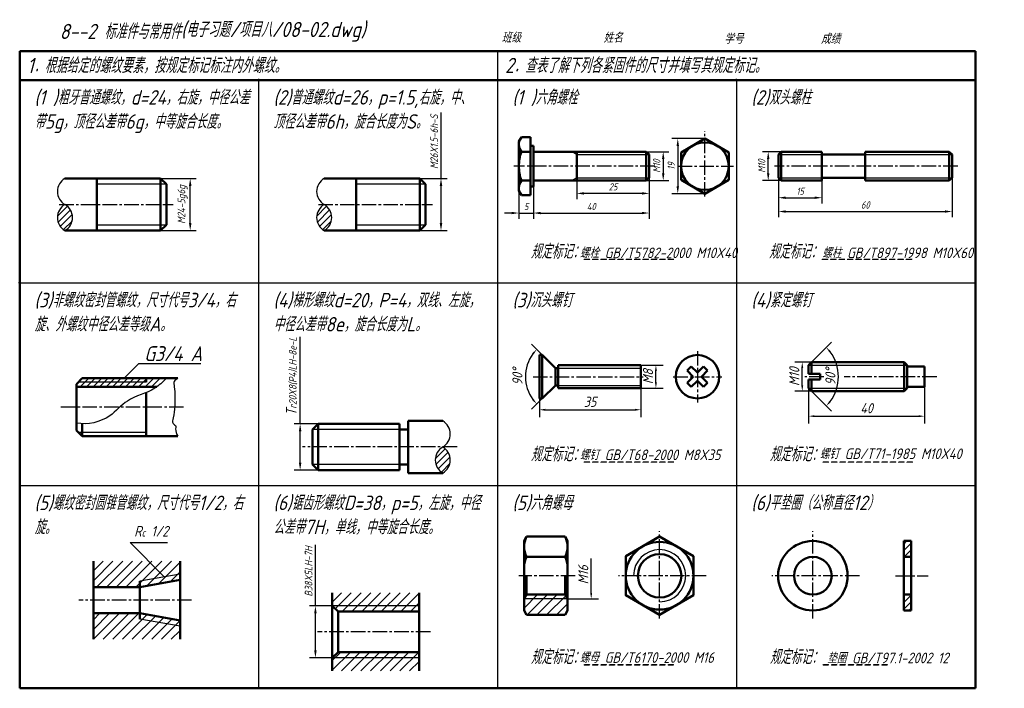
# Model space of a CAD drawing. Header units: millimetres. Extents: x 94 to 418, y 82 to 302.
import ezdxf

# ---------------------------------------------------------------- set-up
doc = ezdxf.new("R2010")
doc.units = ezdxf.units.MM
doc.header["$LTSCALE"] = 0.5
doc.linetypes.add('CENTER2', pattern=[28.575, 19.05, -3.175, 3.175, -3.175])
for name, color, linetype in [('剖面线层', 7, 'Continuous'), ('尺寸层', 221, 'Continuous'), ('细实线层', 7, 'Continuous')]:
    doc.layers.add(name, color=color, linetype=linetype)
for name, color, linetype, lineweight in [('文字层', 227, 'Continuous', 20), ('点画线层', 3, 'CENTER2', 25), ('答案层', 1, 'Continuous', 25), ('粗实线层', 7, 'Continuous', 50)]:
    doc.layers.add(name, color=color, linetype=linetype, lineweight=lineweight)
doc.styles.add('工程字体（斜）', font='gbeitc.shx', dxfattribs={"bigfont": 'gbcbig.shx'})
doc.styles.add('工程斜体', font='gbeitc.shx', dxfattribs={"bigfont": 'gbcbig.shx'})
doc.dimstyles.new('gb35', dxfattribs={"dimtxt": 2.5, "dimasz": 2.5, "dimexe": 2, "dimexo": 0, "dimgap": 1, "dimtad": 1, "dimdsep": 46, "dimtxsty": '工程字体（斜）', "dimcen": 0, "dimadec": 0, "dimazin": 0, "dimtfac": 1, "dimtmove": 0, "dimatfit": 3, "dimfxl": 0, "dimarcsym": 0})

# ---------------------------------------------------------------- blocks, each defined once
blk = doc.blocks.new('*D17')
at = {"layer": 'Defpoints', "color": 0, "ltscale": 0.5}
for p in [(140.33, 250.07), (150.11, 250.07), (140.33, 232.89)]:
    blk.add_point(p, dxfattribs=at)
at = {"layer": '答案层', "color": 0, "lineweight": -2, "ltscale": 0.5}
for p, q in [((140.33, 250.07), (152.11, 250.07)), ((150.11, 235.39), (150.11, 247.57)), ((140.33, 232.89), (152.11, 232.89))]:
    blk.add_line(p, q, dxfattribs=at)
at = {"layer": '答案层', "color": 0, "ltscale": 0.5}
for points in [[(149.7, 247.57), (150.53, 247.57), (150.11, 250.07)], [(149.7, 235.39), (150.53, 235.39), (150.11, 232.89)]]:
    blk.add_solid(points, dxfattribs=at)
at = {"layer": '答案层', "color": 0, "ltscale": 0.5, "insert": (147.6, 241.48), "char_height": 2.5, "attachment_point": 5, "rotation": 90, "style": '工程字体（斜）'}
blk.add_mtext('M24-5g6g', dxfattribs=at)
blk = doc.blocks.new('*D18')
at = {"layer": 'Defpoints', "color": 0, "ltscale": 0.5}
for p in [(225.77, 250.07), (232.77, 250.07), (225.77, 232.89)]:
    blk.add_point(p, dxfattribs=at)
at = {"layer": '答案层', "color": 0, "lineweight": -2, "ltscale": 0.5}
for p, q in [((232.77, 250.07), (232.77, 271.76)), ((225.77, 250.07), (234.77, 250.07)), ((232.77, 235.39), (232.77, 247.57)), ((225.77, 232.89), (234.77, 232.89))]:
    blk.add_line(p, q, dxfattribs=at)
at = {"layer": '答案层', "color": 0, "ltscale": 0.5}
for points in [[(232.35, 247.57), (233.19, 247.57), (232.77, 250.07)], [(232.35, 235.39), (233.19, 235.39), (232.77, 232.89)]]:
    blk.add_solid(points, dxfattribs=at)
at = {"layer": '答案层', "color": 0, "ltscale": 0.5, "insert": (230.52, 262.16), "char_height": 2.5, "attachment_point": 5, "rotation": 90, "style": '工程字体（斜）'}
blk.add_mtext('M26X1.5-6h-S', dxfattribs=at)
blk = doc.blocks.new('*D20')
at = {"layer": 'Defpoints', "color": 0, "ltscale": 0.5}
for p in [(186.35, 169.2), (192.31, 169.2), (192.31, 153.92)]:
    blk.add_point(p, dxfattribs=at)
at = {"layer": '答案层', "color": 0, "lineweight": -2, "ltscale": 0.5}
for p, q in [((186.35, 169.2), (186.35, 197.92)), ((192.31, 169.2), (184.35, 169.2)), ((186.35, 156.42), (186.35, 166.7)), ((192.31, 153.92), (184.35, 153.92))]:
    blk.add_line(p, q, dxfattribs=at)
at = {"layer": '答案层', "color": 0, "ltscale": 0.5}
for points in [[(185.93, 166.7), (186.76, 166.7), (186.35, 169.2)], [(185.93, 156.42), (186.76, 156.42), (186.35, 153.92)]]:
    blk.add_solid(points, dxfattribs=at)
at = {"layer": '答案层', "color": 0, "ltscale": 0.5, "insert": (183.54, 184.81), "char_height": 2.5, "attachment_point": 5, "rotation": 90, "style": '工程字体（斜）'}
blk.add_mtext('{\\H1.4x;T}r20X8(P4)LH-8e-L', dxfattribs=at)
blk = doc.blocks.new('*D21')
at = {"layer": 'Defpoints', "color": 0, "ltscale": 0.5}
for p in [(191.38, 109.23), (196.94, 109.23), (196.94, 92.05)]:
    blk.add_point(p, dxfattribs=at)
at = {"layer": '答案层', "color": 0, "lineweight": -2, "ltscale": 0.5}
for p, q in [((191.38, 109.23), (191.38, 129.3)), ((196.94, 109.23), (189.38, 109.23)), ((191.38, 94.55), (191.38, 106.73)), ((196.94, 92.05), (189.38, 92.05))]:
    blk.add_line(p, q, dxfattribs=at)
at = {"layer": '答案层', "color": 0, "ltscale": 0.5}
for points in [[(190.96, 106.73), (191.8, 106.73), (191.38, 109.23)], [(190.96, 94.55), (191.8, 94.55), (191.38, 92.05)]]:
    blk.add_solid(points, dxfattribs=at)
at = {"layer": '答案层', "color": 0, "ltscale": 0.5, "insert": (189.13, 120.52), "char_height": 2.5, "attachment_point": 5, "rotation": 90, "style": '工程字体（斜）'}
blk.add_mtext('B38X5LH-7H', dxfattribs=at)

msp = doc.modelspace()

# ---------------------------------------------------------------- hatches: boundary and pattern name
at = {"layer": '剖面线层', "ltscale": 0.5}
h = msp.add_hatch(dxfattribs=at)
h.set_pattern_fill('ANSI31', scale=0.477273, style=0)
h.set_pattern_definition([(45, (13.814, 10.0529), (-1.071508, 1.071508), [])])
h.paths.add_polyline_path([(108.833, 241.477, 0.5773503), (108.833, 232.886, 0.5773503)])
h = msp.add_hatch(dxfattribs=at)
h.set_pattern_fill('ANSI31', scale=0.477273, style=0)
h.set_pattern_definition([(45, (99.2519, 10.0529), (-1.071508, 1.071508), [])])
h.paths.add_polyline_path([(194.27, 241.477, 0.5773503), (194.27, 232.886, 0.5773503)])
h = msp.add_hatch(dxfattribs=at)
h.set_pattern_fill('ANSI31', scale=0.477273, style=0)
h.set_pattern_definition([(45, (18.5868, 13.274), (-1.071508, 1.071508), [])])
edge = h.paths.add_edge_path()
edge.add_spline(control_points=[(139.085, 181.34), (139.803, 181.864), (140.663, 182.625), (142.304, 184.204)], knot_values=[3.6483453, 3.6483453, 3.6483453, 3.6483453, 6.2358367, 6.2358367, 6.2358367, 6.2358367], degree=3, periodic=0)
edge.add_line((142.304, 184.204), (135.554, 184.204))
edge.add_line((135.554, 184.204), (135.554, 183.25))
edge.add_line((135.554, 183.25), (113.6, 183.25))
edge.add_line((113.6, 183.25), (112.645, 182.295))
edge.add_line((112.645, 182.295), (112.645, 181.34))
edge.add_line((112.645, 181.34), (139.085, 181.34))
h.paths.add_polyline_path([(135.554, 184.204), (114.554, 184.204), (113.6, 183.25), (135.554, 183.25)], flags=17)
h = msp.add_hatch(dxfattribs=at)
h.set_pattern_fill('ANSI31', scale=0.477273, style=0)
h.set_pattern_definition([(45, (138.3375, -69.864), (-1.071508, 1.071508), [])])
h.paths.add_polyline_path([(233.356, 161.56, 0.5773503), (233.356, 152.969, 0.5773503)])
h = msp.add_hatch(dxfattribs=at)
h.set_pattern_fill('ANSI31', scale=0.715909, style=0)
h.set_pattern_definition([(45, (13.9656, 13.274), (-1.607262, 1.607262), [])])
h.paths.add_polyline_path([(146.825, 123.962), (118.189, 123.962), (118.189, 115.371), (133.462, 115.371), (146.825, 117.758), (146.825, 119.189)])
h.paths.add_polyline_path([(146.825, 104.394), (133.462, 106.78), (118.189, 106.78), (118.189, 98.189), (146.825, 98.189)])
h = msp.add_hatch(dxfattribs=at)
h.set_pattern_fill('ANSI31', scale=0.715909, style=0)
h.set_pattern_definition([(45, (18.5868, 2.8388), (-1.607262, 1.607262), [])])
h.paths.add_polyline_path([(225.575, 92.05), (196.939, 92.05), (196.939, 87.754), (225.575, 87.754)])
h.paths.add_polyline_path([(225.575, 93.959), (198.848, 93.959), (196.939, 92.05), (225.575, 92.05)])
h.paths.add_polyline_path([(225.575, 109.231), (196.939, 109.231), (198.848, 107.322), (225.575, 107.322)])
h.paths.add_polyline_path([(225.575, 113.527), (196.939, 113.527), (196.939, 109.231), (225.575, 109.231)])
h = msp.add_hatch(dxfattribs=at)
h.set_pattern_fill('ANSI31', scale=0.715909, style=0)
h.set_pattern_definition([(45, (20.302, 13.274), (-1.607262, 1.607262), [])])
h.paths.add_polyline_path([(274.463, 111.497), (260.145, 111.497), (260.145, 107.664), (260.968, 106.247), (273.641, 106.247), (274.463, 107.664)])
h.paths.add_polyline_path([(273.641, 112.929), (260.968, 112.929), (260.145, 111.512), (260.145, 111.497), (274.463, 111.497), (274.463, 111.512)])
at = {"layer": '细实线层', "ltscale": 0.5}
h = msp.add_hatch(dxfattribs=at)
h.set_pattern_fill('ANSI31', scale=0.477273, style=0)
h.set_pattern_definition([(45, (22.5912, 13.274), (-1.071508, 1.071508), [])])
h.paths.add_polyline_path([(385.352, 125.338), (387.738, 125.338), (387.738, 130.588), (385.352, 130.588)])
h.paths.add_polyline_path([(385.352, 107.679), (387.738, 107.679), (387.738, 112.929), (385.352, 112.929)])

# ---------------------------------------------------------------- linework, layer by layer
at = {"color": 7, "ltscale": 0.5}
for p, q in [((277.521, 257.937), (275.868, 258.891)), ((277.521, 257.937), (301.385, 257.937)), ((343.978, 257.937), (358.296, 257.937)), ((372.614, 257.937), (401.25, 257.937)), ((277.521, 250.3), (275.868, 249.346)), ((277.521, 250.3), (301.385, 250.3)), ((343.978, 250.3), (358.296, 250.3)), ((372.614, 250.3), (401.25, 250.3)), ((353.947, 188.55), (386.402, 188.55)), ((353.947, 180.914), (386.402, 180.914))]:
    msp.add_line(p, q, dxfattribs=at)
at = {"layer": '尺寸层', "color": 7, "ltscale": 0.5}
for p, q in [((319.761, 263.187), (308.9, 263.187)), ((310.809, 260.8), (310.809, 247.437)), ((300.43, 258.891), (307.915, 258.891)), ((306.006, 256.505), (306.006, 251.732)), ((344.932, 258.891), (338.71, 258.891)), ((340.619, 251.732), (340.619, 256.505)), ((277.521, 250.3), (277.521, 243.236)), ((301.385, 250.3), (301.385, 236.757)), ((301.385, 250.3), (301.385, 243.236)), ((343.978, 250.3), (343.978, 241.808)), ((343.978, 250.3), (343.978, 237.259)), ((401.25, 250.3), (401.25, 237.259)), ((263.203, 247.437), (263.203, 236.757)), ((263.203, 247.437), (263.203, 236.757)), ((300.43, 249.346), (307.915, 249.346)), ((344.932, 249.346), (338.71, 249.346)), ((358.296, 249.346), (358.296, 241.808)), ((258.43, 245.99), (258.43, 236.757)), ((298.998, 245.145), (279.907, 245.145)), ((319.761, 245.05), (308.9, 245.05)), ((346.364, 243.717), (355.909, 243.717)), ((256.044, 238.666), (253.657, 238.666)), ((258.43, 238.666), (263.203, 238.666)), ((265.589, 238.666), (267.975, 238.666)), ((265.589, 238.666), (298.998, 238.666)), ((346.364, 239.168), (398.864, 239.168)), ((266.162, 191.891), (262.634, 195.419)), ((354.902, 189.505), (361.452, 196.056)), ((298.617, 188.55), (305.995, 188.55)), ((354.902, 189.505), (349.446, 189.505)), ((303.608, 182.823), (303.608, 186.641)), ((351.832, 181.868), (351.832, 187.596)), ((298.617, 180.914), (305.995, 180.914)), ((298.617, 180.914), (298.617, 171.444)), ((354.902, 179.959), (349.446, 179.959)), ((353.947, 180.914), (353.947, 169.335)), ((354.902, 179.959), (361.452, 173.409)), ((392.129, 181.391), (392.129, 169.335)), ((266.162, 177.573), (262.634, 174.045)), ((265.208, 177.573), (265.208, 171.444)), ((267.117, 173.83), (296.708, 173.83)), ((355.856, 171.721), (390.22, 171.721)), ((282.276, 113.406), (282.276, 124.861)), ((274.463, 111.497), (284.663, 111.497))]:
    msp.add_line(p, q, dxfattribs=at)
for centre, radius, start, end in [((273.321, 184.732), 12.727, 143.60239, 216.39761), ((350.129, 184.732), 13.627, 323.03322, 36.96678)]:
    msp.add_arc(centre, radius, start, end, dxfattribs=at)
for points in [[(310.411, 260.8), (311.207, 260.8), (310.809, 263.187)], [(305.608, 256.505), (306.404, 256.505), (306.006, 258.891)], [(340.222, 256.505), (341.017, 256.505), (340.619, 258.891)], [(305.608, 251.732), (306.404, 251.732), (306.006, 249.346)], [(340.222, 251.732), (341.017, 251.732), (340.619, 249.346)], [(310.411, 247.437), (311.207, 247.437), (310.809, 245.05)], [(279.907, 245.543), (279.907, 244.747), (277.521, 245.145)], [(298.998, 245.543), (298.998, 244.747), (301.385, 245.145)], [(346.364, 244.115), (346.364, 243.319), (343.978, 243.717)], [(355.909, 244.115), (355.909, 243.319), (358.296, 243.717)], [(256.044, 239.063), (256.044, 238.268), (258.43, 238.666)], [(265.589, 239.063), (265.589, 238.268), (263.203, 238.666)], [(265.589, 239.063), (265.589, 238.268), (263.203, 238.666)], [(298.998, 239.063), (298.998, 238.268), (301.385, 238.666)], [(346.364, 239.566), (346.364, 238.771), (343.978, 239.168)], [(398.864, 239.566), (398.864, 238.771), (401.25, 239.168)], [(262.835, 192.492), (263.318, 192.077), (264.322, 193.732)], [(360.777, 192.718), (361.257, 193.136), (359.765, 194.368)], [(303.29, 186.641), (303.926, 186.641), (303.608, 188.55)], [(351.514, 187.596), (352.15, 187.596), (351.832, 189.505)], [(303.29, 182.823), (303.926, 182.823), (303.608, 180.914)], [(351.514, 181.868), (352.15, 181.868), (351.832, 179.959)], [(263.318, 177.387), (262.835, 176.972), (264.322, 175.732)], [(361.257, 176.328), (360.777, 176.746), (359.765, 175.096)], [(267.117, 174.149), (267.117, 173.512), (265.208, 173.83)], [(296.708, 174.149), (296.708, 173.512), (298.617, 173.83)], [(355.856, 172.039), (355.856, 171.403), (353.947, 171.721)], [(390.22, 172.039), (390.22, 171.403), (392.129, 171.721)], [(281.958, 113.406), (282.595, 113.406), (282.276, 111.497)]]:
    msp.add_solid(points, dxfattribs=at)
at = {"layer": '点画线层', "color": 7, "ltscale": 0.5}
for p, q in [((319.761, 244.111), (319.761, 265.696)), ((303.208, 254.118), (256.724, 254.118)), ((310.782, 254.118), (329.214, 254.118)), ((403.074, 254.118), (342.676, 254.118)), ((106.938, 241.477), (144.53, 241.477)), ((192.375, 241.477), (229.932, 241.477)), ((317.274, 193.159), (317.274, 176.262)), ((263.107, 184.732), (299.4, 184.732)), ((309.327, 184.732), (325.318, 184.732)), ((358.922, 184.732), (352.646, 184.732)), ((396.173, 184.732), (365.6, 184.732)), ((147.949, 174.659), (106.938, 174.659)), ((238.058, 161.56), (187.099, 161.56)), ((304.832, 104.99), (304.832, 133.789)), ((355.338, 104.99), (355.338, 133.789)), ((277.024, 119.133), (258.439, 119.133)), ((320.183, 119.133), (291.264, 119.133)), ((370.69, 119.133), (341.771, 119.133)), ((382.621, 119.133), (393.29, 119.133)), ((150.521, 111.076), (113.35, 111.076)), ((229.271, 100.64), (192.1, 100.64))]:
    msp.add_line(p, q, dxfattribs=at)
at = {"layer": '答案层', "ltscale": 0.5}
for p, q in [((128.393, 184.204), (133.218, 189.03)), ((133.218, 189.03), (153.577, 189.03)), ((141.568, 118.758), (130.282, 130.044)), ((130.282, 130.044), (142.636, 130.044))]:
    msp.add_line(p, q, dxfattribs=at)
at = {"layer": '粗实线层', "color": 7, "ltscale": 0.5}
for p, q in [((408.909, 292.03), (93.909, 292.03)), ((93.909, 292.03), (93.909, 82.03)), ((408.909, 282.484), (408.909, 292.03)), ((246.607, 282.484), (93.909, 282.484)), ((408.909, 282.484), (246.607, 282.484)), ((408.909, 82.03), (408.909, 282.484)), ((258.43, 262.247), (259.253, 263.664)), ((259.253, 263.664), (262.248, 263.664)), ((262.248, 263.664), (262.248, 244.573)), ((319.761, 263.187), (311.908, 258.652)), ((327.614, 258.652), (319.761, 263.187)), ((93.909, 260.41), (93.909, 250.865)), ((258.43, 262.247), (258.43, 254.118)), ((263.203, 260.8), (262.248, 260.8)), ((263.203, 260.8), (263.203, 254.118)), ((263.203, 260.8), (263.203, 254.118)), ((259.249, 258.891), (262.248, 258.891)), ((263.203, 258.891), (300.43, 258.891)), ((277.521, 258.891), (277.521, 249.346)), ((300.43, 258.891), (301.385, 257.937)), ((300.43, 258.891), (300.43, 249.346)), ((301.385, 257.937), (301.385, 250.3)), ((311.908, 258.652), (311.908, 249.584)), ((327.614, 249.584), (327.614, 258.652)), ((344.932, 258.891), (343.978, 257.937)), ((343.978, 257.937), (343.978, 250.3)), ((358.296, 258.891), (344.932, 258.891)), ((344.932, 258.891), (344.932, 249.346)), ((358.296, 258.891), (358.296, 249.346)), ((372.614, 257.937), (358.296, 257.937)), ((372.614, 258.891), (372.614, 249.346)), ((400.296, 258.891), (372.614, 258.891)), ((400.296, 258.891), (401.25, 257.937)), ((400.296, 258.891), (400.296, 249.346)), ((401.25, 257.937), (401.25, 250.3)), ((258.43, 245.99), (258.43, 254.118)), ((263.203, 247.437), (263.203, 254.118)), ((140.333, 250.068), (108.833, 250.068)), ((119.333, 232.886), (119.333, 250.068)), ((140.333, 232.886), (140.333, 250.068)), ((140.333, 250.068), (142.242, 248.159)), ((225.77, 250.068), (194.27, 250.068)), ((204.77, 232.886), (204.77, 250.068)), ((225.77, 232.886), (225.77, 250.068)), ((225.77, 250.068), (227.679, 248.159)), ((301.385, 250.3), (300.43, 249.346)), ((343.978, 250.3), (344.932, 249.346)), ((372.614, 250.3), (358.296, 250.3)), ((401.25, 250.3), (400.296, 249.346)), ((142.242, 234.795), (142.242, 248.159)), ((227.679, 234.795), (227.679, 248.159)), ((259.249, 249.346), (262.248, 249.346)), ((263.203, 247.437), (262.248, 247.437)), ((263.203, 249.346), (300.43, 249.346)), ((311.908, 249.584), (319.761, 245.05)), ((319.761, 245.05), (327.614, 249.584)), ((344.932, 249.346), (358.296, 249.346)), ((372.614, 249.346), (400.296, 249.346)), ((258.43, 245.99), (259.253, 244.573)), ((259.253, 244.573), (262.248, 244.573)), ((140.333, 232.886), (142.242, 234.795)), ((225.77, 232.886), (227.679, 234.795)), ((108.833, 232.886), (140.333, 232.886)), ((194.27, 232.886), (225.77, 232.886)), ((265.208, 191.891), (265.208, 177.573)), ((266.162, 191.891), (265.208, 191.891)), ((266.162, 191.891), (266.162, 177.573)), ((266.162, 191.891), (270.458, 187.596)), ((271.412, 188.55), (271.412, 180.914)), ((271.412, 188.55), (298.617, 188.55)), ((298.617, 188.55), (298.617, 180.914)), ((354.902, 189.505), (353.947, 188.55)), ((353.947, 188.55), (353.947, 185.687)), ((385.447, 189.505), (354.902, 189.505)), ((354.902, 189.505), (354.902, 185.687)), ((385.447, 189.505), (385.447, 179.959)), ((386.402, 188.55), (385.447, 189.505)), ((386.402, 188.55), (386.402, 180.914)), ((270.458, 187.596), (271.412, 187.596)), ((270.458, 181.868), (270.458, 187.596)), ((315.249, 188.107), (313.899, 186.757)), ((315.924, 184.732), (313.899, 186.757)), ((317.274, 186.082), (315.249, 188.107)), ((317.274, 186.082), (319.299, 188.107)), ((318.624, 184.732), (320.649, 186.757)), ((320.649, 186.757), (319.299, 188.107)), ((353.947, 185.687), (357.765, 185.687)), ((357.765, 185.687), (357.765, 183.778)), ((392.129, 188.073), (386.402, 188.073)), ((392.129, 188.073), (392.129, 181.391)), ((114.554, 184.204), (112.645, 182.295)), ((112.645, 182.295), (112.645, 167.022)), ((146.054, 184.204), (114.554, 184.204)), ((114.554, 184.204), (114.554, 184.204)), ((135.554, 182.963), (135.554, 184.204)), ((266.162, 177.573), (270.458, 181.868)), ((270.458, 181.868), (271.412, 181.868)), ((315.924, 184.732), (313.899, 182.707)), ((313.899, 182.707), (315.249, 181.357)), ((317.274, 183.382), (315.249, 181.357)), ((317.274, 183.382), (319.299, 181.357)), ((318.624, 184.732), (320.649, 182.707)), ((319.299, 181.357), (320.649, 182.707)), ((353.947, 183.778), (353.947, 180.914)), ((357.765, 183.778), (353.947, 183.778)), ((354.902, 183.778), (354.902, 179.959)), ((139.091, 181.34), (112.645, 181.34)), ((135.554, 179.481), (135.554, 165.113)), ((271.412, 180.914), (298.617, 180.914)), ((353.947, 180.914), (354.902, 179.959)), ((385.447, 179.959), (354.902, 179.959)), ((386.402, 180.914), (385.447, 179.959)), ((386.402, 181.391), (392.129, 181.391)), ((266.162, 177.573), (265.208, 177.573)), ((114.554, 169.215), (114.554, 165.113)), ((190.401, 167.287), (192.311, 169.196)), ((219.038, 169.196), (192.311, 169.196)), ((192.311, 169.196), (192.311, 153.924)), ((219.038, 153.924), (219.038, 169.196)), ((219.038, 161.56), (219.038, 169.196)), ((233.356, 170.151), (221.901, 170.151)), ((221.901, 170.151), (221.901, 152.969)), ((114.554, 165.113), (112.645, 167.022)), ((190.401, 167.287), (190.401, 155.833)), ((221.901, 167.287), (219.038, 167.287)), ((114.554, 165.113), (146.054, 165.113)), ((190.401, 155.833), (192.311, 153.924)), ((221.901, 155.833), (219.038, 155.833)), ((219.038, 153.924), (192.311, 153.924)), ((221.901, 152.969), (233.356, 152.969)), ((260.145, 130.603), (260.968, 132.02)), ((260.145, 130.603), (260.145, 119.133)), ((260.968, 132.02), (273.641, 132.02)), ((274.463, 130.603), (273.641, 132.02)), ((274.463, 130.603), (274.463, 119.133)), ((385.352, 130.588), (387.738, 130.588)), ((385.352, 107.679), (385.352, 130.588)), ((387.738, 130.588), (387.738, 107.679)), ((260.145, 126.755), (260.968, 125.338)), ((274.463, 126.755), (273.641, 125.338)), ((118.189, 123.962), (118.189, 98.189)), ((146.825, 123.962), (146.825, 98.189)), ((260.964, 125.338), (273.641, 125.338)), ((385.352, 125.338), (387.738, 125.338)), ((146.825, 117.758), (133.462, 115.371)), ((133.462, 117.31), (133.462, 104.841)), ((260.145, 107.664), (260.145, 119.133)), ((260.968, 112.929), (260.968, 119.133)), ((273.641, 112.929), (273.641, 119.133)), ((274.463, 107.664), (274.463, 119.133)), ((118.189, 115.371), (133.462, 115.371)), ((196.939, 113.527), (196.939, 87.754)), ((225.575, 113.527), (225.575, 87.754)), ((260.145, 111.512), (260.968, 112.929)), ((260.964, 112.929), (273.641, 112.929)), ((274.463, 111.512), (273.641, 112.929)), ((385.352, 112.929), (387.738, 112.929)), ((196.939, 109.231), (198.848, 107.322)), ((198.848, 107.322), (198.848, 93.959)), ((225.575, 107.322), (198.848, 107.322)), ((260.145, 107.664), (260.968, 106.247)), ((274.463, 107.664), (273.641, 106.247)), ((387.738, 107.679), (385.352, 107.679)), ((118.189, 106.78), (133.462, 106.78)), ((146.825, 104.394), (133.462, 106.78)), ((260.968, 106.247), (273.641, 106.247)), ((196.939, 92.05), (198.848, 93.959)), ((225.575, 93.959), (198.848, 93.959)), ((93.909, 82.03), (408.909, 82.03))]:
    msp.add_line(p, q, dxfattribs=at)
msp.add_lwpolyline([(304.832, 132.02), (293.672, 125.577), (293.672, 112.69), (304.832, 106.247), (315.992, 112.69), (315.992, 125.577)], close=True, dxfattribs=at)
for centre, radius in [((319.761, 254.118), 7.853), ((317.274, 184.732), 7.159), ((304.832, 119.133), 11.16), ((355.338, 119.133), 11.455), ((304.832, 119.133), 7.159), ((355.338, 119.133), 6.205)]:
    msp.add_circle(centre, radius, dxfattribs=at)
for centre, radius, start, end in [((262.076, 261.277), 3.646, 146.51266, 220.88239), ((272.748, 254.118), 14.318, 160.52878, 180), ((272.748, 254.118), 14.318, 180, 199.47122), ((262.076, 246.959), 3.646, 139.11761, 213.48734), ((267.355, 128.675), 7.21, 152.36129, 207.57299), ((267.254, 128.675), 7.21, 332.42701, 27.63871), ((267.355, 122.001), 7.21, 152.42701, 180.03272), ((267.254, 122.001), 7.21, 359.96728, 27.57299)]:
    msp.add_arc(centre, radius, start, end, dxfattribs=at)
at = {"layer": '粗实线层', "color": 7}
for p in [(172.659, 282.484), (251.409, 282.484), (330.159, 282.484), (93.909, 215.666)]:
    msp.add_point(p, dxfattribs=at)
at = {"layer": '细实线层', "color": 7, "ltscale": 0.5}
for p, q in [((251.409, 292.03), (251.409, 82.03)), ((172.659, 282.484), (172.659, 82.03)), ((330.159, 282.484), (330.159, 82.03)), ((142.242, 248.159), (119.333, 248.159)), ((227.679, 248.159), (204.77, 248.159)), ((119.333, 234.795), (142.242, 234.795)), ((204.77, 234.795), (227.679, 234.795)), ((93.909, 215.666), (408.909, 215.666)), ((271.412, 187.596), (298.617, 187.596)), ((135.554, 182.963), (113.313, 182.963)), ((271.412, 181.868), (298.617, 181.868)), ((135.554, 166.354), (113.313, 166.354)), ((219.038, 167.287), (190.401, 167.287)), ((219.038, 155.833), (190.401, 155.833)), ((93.909, 148.848), (408.909, 148.848)), ((146.825, 119.697), (133.462, 117.31)), ((274.463, 111.497), (260.145, 111.497)), ((225.575, 109.231), (196.939, 109.231)), ((146.825, 102.455), (133.462, 104.841)), ((225.575, 92.05), (196.939, 92.05))]:
    msp.add_line(p, q, dxfattribs=at)
for centre, radius, start, end in [((111.313, 245.772), 4.96, 120, 240), ((196.75, 245.772), 4.96, 120, 240), ((111.313, 237.181), 4.96, 120, 240), ((106.353, 237.181), 4.96, 300, 60), ((196.75, 237.181), 4.96, 120, 240), ((191.79, 237.181), 4.96, 300, 60), ((230.876, 165.855), 4.96, 300, 60), ((235.836, 157.264), 4.96, 120, 240), ((230.876, 157.264), 4.96, 300, 60), ((304.832, 119.133), 8.591, 270, 180)]:
    msp.add_arc(centre, radius, start, end, dxfattribs=at)
msp.add_open_spline([(142.304, 184.204), (140.182, 182.162), (136.81, 179.376), (129.437, 178.019), (123.419, 170.435), (116.259, 168.681), (112.645, 169.458)], degree=3, knots=[3.6483453, 3.6483453, 3.6483453, 3.6483453, 6.9937301, 17.4788201, 25.4201376, 36.8625216, 36.8625216, 36.8625216, 36.8625216], dxfattribs=at)
msp.add_spline([(146.054, 184.204), (144.843, 183.189), (144.843, 181.4), (145.078, 178.339), (144.466, 171.183), (144.513, 169.3), (145.361, 168.453), (145.314, 167.558), (146.054, 165.113)], degree=3, dxfattribs=at)
at = {"layer": '细实线层', "color": 7}
msp.add_point((93.909, 215.666), dxfattribs=at)

# ---------------------------------------------------------------- texts
at = {"layer": '尺寸层', "color": 7, "style": '工程字体（斜）'}
msp.add_text('M16', height=3.3409, rotation=90, dxfattribs=at).set_placement((281.322, 116.315))
at = {"layer": '尺寸层', "color": 7, "ltscale": 0.5, "attachment_point": 5, "rotation": 90, "style": '工程字体（斜）'}
for s, insert, char_height in [('M10', (303.858, 254.118), 2.3864), ('M10', (338.472, 254.118), 2.3864), ('19', (308.661, 254.118), 2.3864), ('M10', (349.207, 184.732), 3.3409), ('90°', (257.969, 184.732), 3.3409), ('M8', (300.983, 184.732), 3.3409), ('90°', (361.131, 184.732), 3.3409)]:
    msp.add_mtext(s, dxfattribs=dict(at, insert=insert, char_height=char_height))
at = {"layer": '尺寸层', "color": 7, "ltscale": 0.5, "attachment_point": 5, "style": '工程字体（斜）'}
for s, insert, char_height in [('25', (289.453, 247.293), 2.3864), ('15', (351.137, 245.865), 2.3864), ('5', (260.816, 240.813), 2.386), ('40', (282.294, 240.813), 2.3864), ('60', (372.614, 241.316), 2.3864), ('35', (281.912, 176.455), 3.3409), ('40', (373.038, 174.346), 3.3409)]:
    msp.add_mtext(s, dxfattribs=dict(at, insert=insert, char_height=char_height))
at = {"layer": '文字层', "color": 7, "style": '工程字体（斜）'}
for s, p in [('班级', (252.727, 294.835)), ('姓名', (286.292, 294.812)), ('学号', (326.091, 294.451)), ('成绩', (357.977, 294.451))]:
    msp.add_text(s, height=3.3407, dxfattribs=at).set_placement(p)
at = {"layer": '答案层', "ltscale": 0.5, "style": '工程斜体'}
for s, p in [('螺栓 GB/T5782-2000 M10X40', (278.509, 223.794)), ('螺柱 GB/T897-1998 M10X60', (358.398, 223.794)), ('螺钉 GB/T68-2000 M8X35', (278.509, 157.239)), ('螺钉 GB/T71-1985 M10X40', (357.589, 157.587)), ('螺母 GB/T6170-2000 M16', (278.509, 90.421)), (' 垫圈 GB/T97.1-2002 12', (358.124, 90.283))]:
    msp.add_text(s, height=3.5, dxfattribs=at).set_placement(p)
at = {"layer": '答案层', "ltscale": 0.5, "attachment_point": 1, "style": '工程斜体'}
for s, insert, char_height, width in [('G3/4 A', (134.962, 194.782), 4.9, 20.67634), ('R{\\H0.71429x;c} 1/2', (131.624, 135.546), 3.5, 25.23852)]:
    msp.add_mtext(s, dxfattribs=dict(at, insert=insert, char_height=char_height, width=width))
at = {"layer": '细实线层', "color": 7, "ltscale": 0.5}
for s, style, p in [('(电子习题/项目八/08-02.dwg)', '工程斜体', (147.083, 296.662)), ('   8--2 标准件与常用件  ', '工程字体（斜）', (98.952, 296.009)), ('1．根据给定的螺纹要素，按规定标记标注内外螺纹。', '工程斜体', (96.38, 284.804)), ('2．查表了解下列各紧固件的尺寸并填写其规定标记。', '工程斜体', (253.88, 284.804))]:
    msp.add_text(s, height=5.01136, dxfattribs=dict(at, style=style)).set_placement(p)
at = {"layer": '细实线层', "color": 7, "style": '工程斜体'}
msp.add_text('规定标记：___________', height=4.77273, dxfattribs=at).set_placement((340.829, 223.623))
at = {"layer": '细实线层', "color": 7, "attachment_point": 1, "style": '工程斜体'}
for s, insert, char_height, width in [('(1 )粗牙普通螺纹，d=24，右旋，中径公差带5g，顶径公差带6g，中等旋合长度。', (98.777, 279.181), 4.77273, 70.60751), ('(2)普通螺纹d=26，p=1.5,右旋，中、顶径公差带6h，旋合长度为S。', (177.527, 279.181), 4.77273, 68.02808), ('(1 )六角螺栓', (256.277, 279.181), 4.7727, 24.24018), ('(2)双头螺柱', (335.027, 279.181), 4.7727, 22.57694), ('规定标记：___________', (262.342, 228.395), 4.77273, 72.4201), ('(3)非螺纹密封管螺纹，尺寸代号3/4，右旋、外螺纹中径公差等级A。', (98.777, 212.363), 4.77273, 70.62446), ('(4)梯形螺纹d=20，P=4，双线、左旋，中径公差带8e，旋合长度为L。', (177.527, 212.363), 4.77273, 69.1628), ('(3)沉头螺钉', (256.277, 212.363), 4.7727, 21.30543), ('(4)紧定螺钉', (335.027, 212.363), 4.7727, 22.22602), ('规定标记：___________', (262.342, 161.577), 4.77273, 66.52969), ('规定标记：___________', (341.092, 161.577), 4.77273, 72.13961), ('(5)螺纹密封圆锥管螺纹，尺寸代号1/2，右旋。', (98.777, 145.545), 4.77273, 69.00264), ('(6)锯齿形螺纹D=38，p=5，左旋，中径公差带7H，单线，中等旋合长度。', (177.527, 145.545), 4.77273, 70.15447), ('(5)六角螺母', (256.277, 145.545), 4.7727, 21.59262), ('(6)平垫圈（公称直径12）', (335.027, 145.545), 4.77273, 44.83677), ('规定标记：___________', (262.342, 94.759), 4.77273, 70.73713), ('规定标记：________', (341.092, 94.759), 4.77273, 63.72473)]:
    msp.add_mtext(s, dxfattribs=dict(at, insert=insert, char_height=char_height, width=width))

# ---------------------------------------------------------------- dimensions: what is measured, and where the dimension line sits
at = {"layer": '答案层', "ltscale": 0.5}
for base, p1, p2, text, picture, middle in [((232.769, 250.068), (225.77, 232.886), (225.77, 250.068), 'M26X1.5-6h-S', '*D18', (230.519, 262.161)), ((150.115, 250.068), (140.333, 232.886), (140.333, 250.068), 'M24-5g6g', '*D17', (147.604, 241.477)), ((186.346, 169.196), (192.311, 153.924), (192.311, 169.196), '{\\H1.4x;T}r20X8(P4)LH-8e-L', '*D20', (183.544, 184.806)), ((191.379, 109.231), (196.939, 92.05), (196.939, 109.231), 'B38X5LH-7H', '*D21', (189.129, 120.518))]:
    dim = msp.add_linear_dim(base=base, p1=p1, p2=p2, angle=90, text=text, dimstyle='gb35', dxfattribs=at)
    dim.commit()
    dim.dimension.update_dxf_attribs({"geometry": picture, "text_midpoint": middle})

doc.saveas('drawing.dxf')
